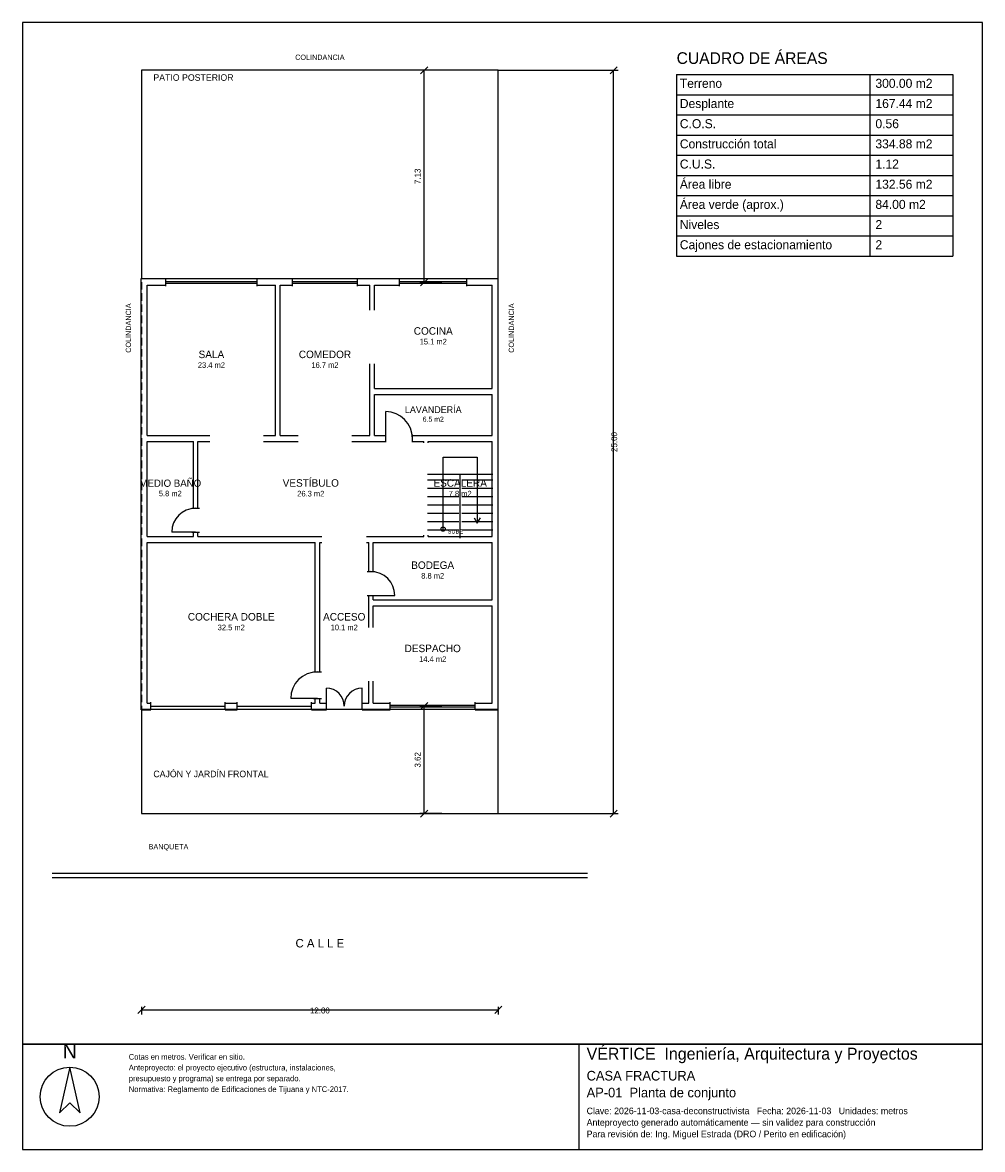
# Model space of a CAD drawing. Header units: metres. Extents: x -4 to 28.3, y -11.3 to 26.6.
import ezdxf
from ezdxf.enums import TextEntityAlignment as Align

# ---------------------------------------------------------------- set-up
doc = ezdxf.new("R2010")
doc.units = ezdxf.units.M
doc.header["$LTSCALE"] = 0.5
doc.linetypes.add('DASHED', pattern=[0.75, 0.5, -0.25])
for name, color, linetype in [('A-AREA', 252, 'CONTINUOUS'), ('A-ESCALERA', 6, 'CONTINUOUS'), ('A-EXTERIOR', 82, 'CONTINUOUS'), ('A-LIMITE', 1, 'DASHED'), ('A-MUROS', 7, 'CONTINUOUS'), ('A-PUERTAS', 2, 'CONTINUOUS'), ('A-TEXTO', 3, 'CONTINUOUS'), ('A-VANOS', 4, 'CONTINUOUS'), ('COTAS', 8, 'CONTINUOUS'), ('LAMINA', 9, 'CONTINUOUS')]:
    doc.layers.add(name, color=color, linetype=linetype)
doc.styles.get("Standard").update_dxf_attribs({"font": 'txt', "width": 0.9})

msp = doc.modelspace()

# ---------------------------------------------------------------- linework, layer by layer
at = {"layer": 'A-ESCALERA'}
for p, q in [((9.62, 11.42), (11.82, 11.42)), ((10.72, 9.27), (10.72, 11.42)), ((9.62, 11.23), (10.67, 11.23)), ((10.77, 11.23), (11.82, 11.23)), ((9.62, 10.95), (10.67, 10.95)), ((9.62, 10.67), (10.67, 10.67)), ((10.77, 10.95), (11.82, 10.95)), ((10.77, 10.67), (11.82, 10.67)), ((9.62, 10.39), (10.67, 10.39)), ((10.77, 10.39), (11.82, 10.39)), ((9.62, 10.11), (10.67, 10.11)), ((10.77, 10.11), (11.82, 10.11)), ((9.62, 9.83), (10.67, 9.83)), ((9.62, 9.55), (10.67, 9.55)), ((10.77, 9.83), (11.82, 9.83)), ((10.77, 9.55), (11.82, 9.55))]:
    msp.add_line(p, q, dxfattribs=at)
for points in [[(10.145, 9.57), (10.145, 11.995), (11.295, 11.995), (11.295, 9.77)], [(11.187, 9.95), (11.295, 9.77), (11.403, 9.95)]]:
    msp.add_lwpolyline(points, dxfattribs=at)
msp.add_circle((10.145, 9.57), 0.07, dxfattribs=at)
at = {"layer": 'A-EXTERIOR'}
for p, q in [((-3, -2), (15, -2)), ((-3, -2.15), (15, -2.15))]:
    msp.add_line(p, q, dxfattribs=at)
for points in [[(0, 18), (12, 18), (12, 25), (0, 25)], [(0, 0), (12, 0), (12, 3.5), (0, 3.5)]]:
    msp.add_lwpolyline(points, close=True, dxfattribs=at)
at = {"layer": 'A-LIMITE'}
msp.add_lwpolyline([(0, 0), (12, 0), (12, 25), (0, 25)], close=True, dxfattribs=at)
at = {"layer": 'A-MUROS'}
for p, q in [((-0.005, 17.995), (0.818, 17.995)), ((-0.005, 3.495), (-0.005, 17.995)), ((0.818, 17.74), (0.818, 18)), ((3.887, 17.74), (3.887, 18)), ((3.887, 17.995), (5.081, 17.995)), ((5.081, 17.74), (5.081, 18)), ((7.262, 17.74), (7.262, 18)), ((7.262, 17.995), (8.683, 17.995)), ((8.683, 17.74), (8.683, 18)), ((10.945, 17.74), (10.945, 18)), ((10.945, 17.995), (11.995, 17.995)), ((11.995, 3.495), (11.995, 17.995)), ((0.195, 17.77), (0.818, 17.77)), ((0.195, 12.72), (0.195, 17.77)), ((3.887, 17.77), (4.51, 17.77)), ((4.51, 12.72), (4.51, 17.77)), ((4.66, 17.77), (5.081, 17.77)), ((4.66, 12.72), (4.66, 17.77)), ((7.262, 17.77), (7.683, 17.77)), ((7.683, 16.932), (7.683, 17.77)), ((7.833, 17.77), (8.683, 17.77)), ((7.833, 16.932), (7.833, 17.77)), ((10.945, 17.77), (11.795, 17.77)), ((11.795, 14.295), (11.795, 17.77)), ((7.683, 12.72), (7.683, 15.132)), ((7.833, 14.295), (7.833, 15.132)), ((7.833, 14.295), (11.795, 14.295)), ((7.833, 14.095), (11.795, 14.095)), ((7.833, 12.72), (7.833, 14.095)), ((11.795, 12.72), (11.795, 14.095)), ((0.195, 12.72), (2.303, 12.72)), ((0.195, 12.52), (1.745, 12.52)), ((0.195, 9.32), (0.195, 12.52)), ((1.745, 10.27), (1.745, 12.52)), ((1.895, 12.52), (2.303, 12.52)), ((1.895, 10.27), (1.895, 12.52)), ((4.103, 12.72), (4.51, 12.72)), ((4.103, 12.52), (5.271, 12.52)), ((4.66, 12.72), (5.271, 12.72)), ((7.072, 12.72), (7.683, 12.72)), ((7.072, 12.52), (8.214, 12.52)), ((7.833, 12.72), (8.214, 12.72)), ((8.214, 12.49), (8.214, 12.75)), ((9.114, 12.49), (9.114, 12.75)), ((9.114, 12.72), (11.795, 12.72)), ((9.114, 12.52), (9.495, 12.52)), ((9.495, 12.47), (9.495, 12.52)), ((9.645, 12.52), (11.795, 12.52)), ((9.645, 12.47), (9.645, 12.52)), ((11.795, 9.32), (11.795, 12.52)), ((1.69, 10.27), (1.95, 10.27)), ((0.195, 9.32), (1.745, 9.32)), ((0.195, 9.12), (5.845, 9.12)), ((0.195, 3.72), (0.195, 9.12)), ((1.69, 9.47), (1.95, 9.47)), ((1.745, 9.32), (1.745, 9.47)), ((1.895, 9.32), (1.895, 9.47)), ((1.895, 9.32), (6.07, 9.32)), ((5.845, 4.77), (5.845, 9.12)), ((5.995, 9.12), (6.07, 9.12)), ((5.995, 4.77), (5.995, 9.12)), ((7.57, 9.32), (9.495, 9.32)), ((7.57, 9.12), (7.645, 9.12)), ((7.645, 8.142), (7.645, 9.12)), ((7.795, 9.12), (11.795, 9.12)), ((7.795, 8.142), (7.795, 9.12)), ((9.495, 9.32), (9.495, 9.37)), ((9.645, 9.32), (9.645, 9.37)), ((9.645, 9.32), (11.795, 9.32)), ((11.795, 7.192), (11.795, 9.12)), ((7.59, 8.142), (7.85, 8.142)), ((7.59, 7.342), (7.85, 7.342)), ((7.645, 6.256), (7.645, 7.342)), ((7.795, 7.192), (7.795, 7.342)), ((7.795, 7.192), (11.795, 7.192)), ((7.795, 6.992), (11.795, 6.992)), ((7.795, 6.256), (7.795, 6.992)), ((11.795, 3.72), (11.795, 6.992)), ((5.79, 4.77), (6.05, 4.77)), ((7.645, 3.72), (7.645, 4.456)), ((7.795, 3.72), (7.795, 4.456)), ((5.79, 3.87), (6.05, 3.87)), ((5.845, 3.72), (5.845, 3.87)), ((5.995, 3.72), (5.995, 3.87)), ((-0.005, 3.495), (0.32, 3.495)), ((0.195, 3.72), (0.32, 3.72)), ((0.32, 3.49), (0.32, 3.75)), ((2.82, 3.49), (2.82, 3.75)), ((2.82, 3.72), (3.22, 3.72)), ((2.82, 3.495), (3.22, 3.495)), ((3.22, 3.49), (3.22, 3.75)), ((5.72, 3.49), (5.72, 3.75)), ((5.72, 3.72), (5.845, 3.72)), ((5.72, 3.495), (6.22, 3.495)), ((5.995, 3.72), (6.22, 3.72)), ((6.22, 3.49), (6.22, 3.75)), ((7.42, 3.49), (7.42, 3.75)), ((7.42, 3.72), (7.645, 3.72)), ((7.42, 3.495), (8.368, 3.495)), ((7.795, 3.72), (8.368, 3.72)), ((8.368, 3.49), (8.368, 3.75)), ((11.222, 3.49), (11.222, 3.75)), ((11.222, 3.72), (11.795, 3.72)), ((11.222, 3.495), (11.995, 3.495))]:
    msp.add_line(p, q, dxfattribs=at)
at = {"layer": 'A-PUERTAS'}
for p, q in [((8.214, 12.62), (8.214, 13.52)), ((1.82, 9.47), (1.02, 9.47)), ((7.72, 7.342), (8.52, 7.342)), ((6.22, 3.62), (6.22, 4.22)), ((7.42, 3.62), (7.42, 4.22)), ((5.92, 3.87), (5.02, 3.87))]:
    msp.add_line(p, q, dxfattribs=at)
for centre, radius, start, end in [((8.214, 12.62), 0.9, 0, 90), ((1.82, 9.47), 0.8, 90, 180), ((7.72, 7.342), 0.8, 0, 90), ((5.92, 3.87), 0.9, 90, 180), ((6.22, 3.62), 0.6, 0, 90), ((7.42, 3.62), 0.6, 90, 180)]:
    msp.add_arc(centre, radius, start, end, dxfattribs=at)
at = {"layer": 'A-VANOS'}
for p, q in [((0.818, 17.9), (3.887, 17.9)), ((0.818, 17.84), (3.887, 17.84)), ((5.081, 17.9), (7.262, 17.9)), ((5.081, 17.84), (7.262, 17.84)), ((8.683, 17.9), (10.945, 17.9)), ((8.683, 17.84), (10.945, 17.84)), ((0.32, 3.62), (2.82, 3.62)), ((3.22, 3.62), (5.72, 3.62)), ((8.368, 3.65), (11.222, 3.65)), ((8.368, 3.59), (11.222, 3.59))]:
    msp.add_line(p, q, dxfattribs=at)
at = {"layer": 'COTAS'}
for p, q in [((9.3875, 24.88), (9.6275, 25.12)), ((15.76, 24.88), (16, 25.12)), ((10.1075, 25), (9.3575, 25)), ((9.5075, 17.87), (9.5075, 25)), ((12, 25), (16.03, 25)), ((15.88, 0), (15.88, 25)), ((18, 24.8571), (27.2857, 24.8571)), ((18, 24.8571), (18, 18.75)), ((24.5, 24.8571), (24.5, 18.75)), ((27.2857, 24.8571), (27.2857, 18.75)), ((18, 24.1786), (27.2857, 24.1786)), ((18, 23.5), (27.2857, 23.5)), ((18, 22.8214), (27.2857, 22.8214)), ((18, 22.1429), (27.2857, 22.1429)), ((18, 21.4643), (27.2857, 21.4643)), ((18, 20.7857), (27.2857, 20.7857)), ((18, 20.1071), (27.2857, 20.1071)), ((18, 19.4286), (27.2857, 19.4286)), ((18, 18.75), (27.2857, 18.75)), ((10.1075, 17.87), (9.3575, 17.87)), ((9.3875, 17.75), (9.6275, 17.99)), ((10.1075, 3.62), (9.3575, 3.62)), ((9.3875, 3.5), (9.6275, 3.74)), ((9.5075, 0), (9.5075, 3.62)), ((10.1075, 0), (9.3575, 0)), ((9.3875, -0.12), (9.6275, 0.12)), ((12, 0), (16.03, 0)), ((15.76, -0.12), (16, 0.12)), ((-0.12, -6.72), (0.12, -6.48)), ((0, -6.5), (0, -6.75)), ((0, -6.6), (12, -6.6)), ((11.88, -6.72), (12.12, -6.48)), ((12, -6.5), (12, -6.75))]:
    msp.add_line(p, q, dxfattribs=at)
at = {"layer": 'LAMINA'}
msp.add_line((14.7257, -11.2941), (14.7257, -7.75), dxfattribs=at)
for points in [[(-4, -7.75), (28.2857, -7.75), (28.2857, 26.6071), (-4, 26.6071)], [(-4, -11.2941), (28.2857, -11.2941), (28.2857, -7.75), (-4, -7.75)], [(-2.4122, -8.5297), (-2.7596, -10.0678), (-2.4122, -9.7205), (-2.0649, -10.0678)]]:
    msp.add_lwpolyline(points, close=True, dxfattribs=at)
msp.add_circle((-2.4122, -9.522), 0.9923, dxfattribs=at)

# ---------------------------------------------------------------- texts
at = {"layer": 'A-AREA'}
for s, height, p in [('15.1 m2', 0.189, (9.814, 15.7805)), ('23.4 m2', 0.189, (2.3525, 14.993)), ('16.7 m2', 0.189, (6.1715, 14.993)), ('6.5 m2', 0.1688, (9.814, 13.1825)), ('5.8 m2', 0.1821, (0.97, 10.6771)), ('26.3 m2', 0.189, (5.695, 10.668)), ('7.8 m2', 0.189, (10.72, 10.668)), ('8.8 m2', 0.189, (9.795, 7.904)), ('32.5 m2', 0.189, (3.02, 6.168)), ('10.1 m2', 0.189, (6.82, 6.168)), ('14.4 m2', 0.189, (9.795, 5.104))]:
    msp.add_text(s, height=height, dxfattribs=at).set_placement(p, align=Align.CENTER)
at = {"layer": 'A-ESCALERA'}
msp.add_text('SUBE', height=0.14, dxfattribs=at).set_placement((10.295, 9.42))
at = {"layer": 'A-TEXTO'}
for s, height, p in [('COLINDANCIA', 0.176, (6, 25.352)), ('COCINA', 0.252, (9.814, 16.1081)), ('SALA', 0.252, (2.3525, 15.3206)), ('COMEDOR', 0.252, (6.1715, 15.3206)), ('LAVANDERÍA', 0.225, (9.814, 13.475)), ('MEDIO BAÑO', 0.2429, (0.97, 10.9929)), ('VESTÍBULO', 0.252, (5.695, 10.9956)), ('ESCALERA', 0.252, (10.72, 10.9956)), ('BODEGA', 0.252, (9.795, 8.2316)), ('COCHERA DOBLE', 0.252, (3.02, 6.4956)), ('ACCESO', 0.252, (6.82, 6.4956)), ('DESPACHO', 0.252, (9.795, 5.4316)), ('C A L L E', 0.286, (6, -4.5))]:
    msp.add_text(s, height=height, dxfattribs=at).set_placement(p, align=Align.CENTER)
for s, height, p in [('CUADRO DE ÁREAS', 0.3929, (18, 25.2143)), ('PATIO POSTERIOR', 0.22, (0.4, 24.648)), ('Terreno', 0.3036, (18.1071, 24.4107)), ('300.00 m2', 0.3036, (24.6857, 24.4107)), ('Desplante', 0.3036, (18.1071, 23.7321)), ('167.44 m2', 0.3036, (24.6857, 23.7321)), ('C.O.S.', 0.3036, (18.1071, 23.0536)), ('0.56', 0.3036, (24.6857, 23.0536)), ('Construcción total', 0.3036, (18.1071, 22.375)), ('334.88 m2', 0.3036, (24.6857, 22.375)), ('C.U.S.', 0.3036, (18.1071, 21.6964)), ('1.12', 0.3036, (24.6857, 21.6964)), ('Área libre', 0.3036, (18.1071, 21.0179)), ('132.56 m2', 0.3036, (24.6857, 21.0179)), ('Área verde (aprox.)', 0.3036, (18.1071, 20.3393)), ('84.00 m2', 0.3036, (24.6857, 20.3393)), ('Niveles', 0.3036, (18.1071, 19.6607)), ('2', 0.3036, (24.6857, 19.6607)), ('Cajones de estacionamiento', 0.3036, (18.1071, 18.9821)), ('2', 0.3036, (24.6857, 18.9821)), ('CAJÓN Y JARDÍN FRONTAL', 0.22, (0.4, 1.225)), ('BANQUETA', 0.176, (0.24, -1.2))]:
    msp.add_text(s, height=height, dxfattribs=at).set_placement(p)
for p in [(-0.352, 15.5), (12.528, 15.5)]:
    msp.add_text('COLINDANCIA', height=0.176, rotation=90, dxfattribs=at).set_placement(p)
at = {"layer": 'COTAS'}
for s, p in [('7.13', (9.3875, 21.435)), ('25.00', (16, 12.5)), ('3.62', (9.3875, 1.81))]:
    msp.add_text(s, height=0.2, rotation=90, dxfattribs=at).set_placement(p, align=Align.CENTER)
msp.add_text('12.00', height=0.2, dxfattribs=at).set_placement((6, -6.72), align=Align.CENTER)
at = {"layer": 'LAMINA'}
msp.add_text('N', height=0.4962, dxfattribs=at).set_placement((-2.4122, -8.232), align=Align.CENTER)
for s, height, p in [('VÉRTICE  Ingeniería, Arquitectura y Proyectos', 0.4006, (14.9723, -8.2739)), ('Cotas en metros. Verificar en sitio.', 0.1911, (-0.4276, -8.2739)), ('Anteproyecto: el proyecto ejecutivo (estructura, instalaciones,', 0.1911, (-0.4276, -8.6369)), ('CASA FRACTURA', 0.3236, (14.9723, -8.975)), ('presupuesto y programa) se entrega por separado.', 0.1911, (-0.4276, -9)), ('Normativa: Reglamento de Edificaciones de Tijuana y NTC-2017.', 0.1911, (-0.4276, -9.363)), ('AP-01  Planta de conjunto', 0.3236, (14.9723, -9.5413)), ('Anteproyecto generado automáticamente — sin validez para construcción', 0.2219, (14.9723, -10.4959)), ('Clave: 2026-11-03-casa-deconstructivista   Fecha: 2026-11-03   Unidades: metros', 0.2219, (14.9723, -10.1076)), ('Para revisión de: Ing. Miguel Estrada (DRO / Perito en edificación)', 0.2219, (14.9723, -10.8842))]:
    msp.add_text(s, height=height, dxfattribs=at).set_placement(p)

doc.saveas('drawing.dxf')
